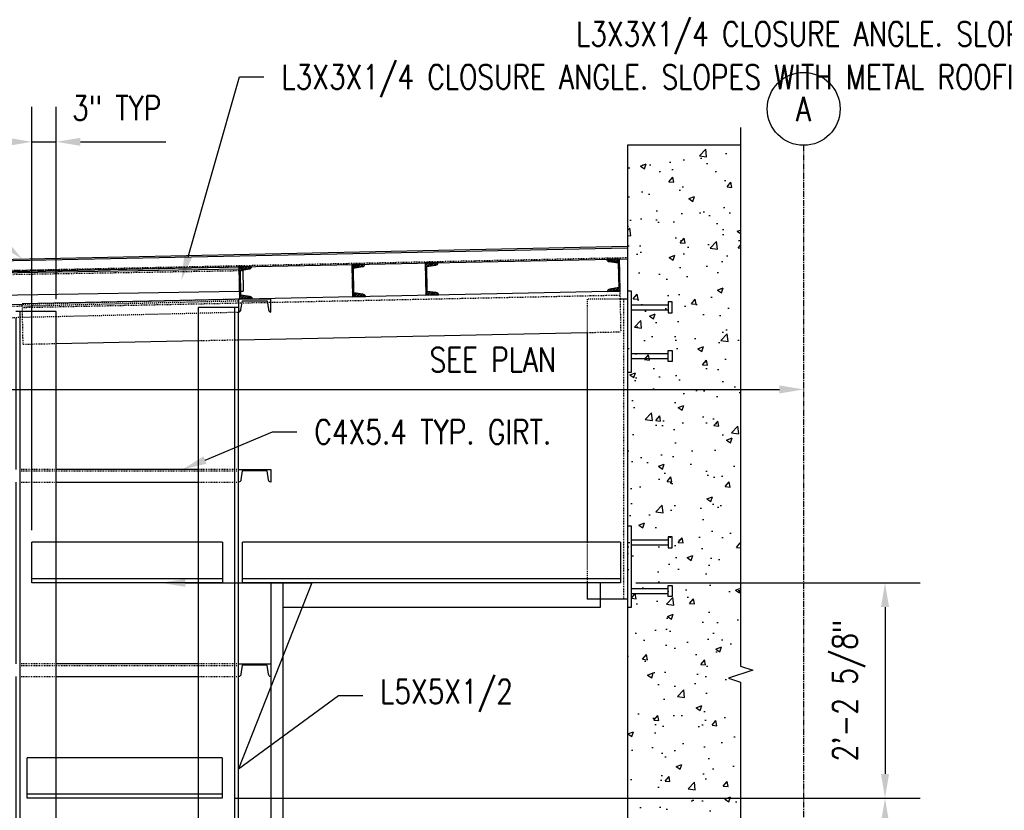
# Model space of a CAD drawing. Header units: inches. Extents: x 514 to 3028, y 69 to 495.
# Tile 22 of 25: x 2027 to 2148, y 160 to 258. Entities that reach past the tile are written whole.
import ezdxf
from ezdxf import colors
from ezdxf.entities.mleader import LeaderData, LeaderLine
from ezdxf.math import Vec2, Vec3

# ---------------------------------------------------------------- set-up
doc = ezdxf.new("R2010")
doc.units = ezdxf.units.IN
doc.header["$MEASUREMENT"] = 0
for name, pattern in [('014200-907 MS2 Medium Dash', [0.109898, 0.068898, -0.041]), ('CENTER2', [1.125, 0.75, -0.125, 0.125, -0.125]), ('Dash', [0.25, 0.125, -0.125]), ('Hidden 3_32_', [0.140625, 0.09375, -0.046875])]:
    doc.linetypes.add(name, pattern=pattern)
for name, color, linetype in [('A-FLOR', 192, 'Continuous'), ('A-WALL-PATT', 8, 'Continuous'), ('S-ANNO-DIMS', 1, 'Continuous'), ('S-ANNO-NOTE', 2, 'Continuous'), ('S-BEAM', 10, 'Continuous'), ('S-BEAM-HDLN', 1, 'Dash'), ('S-COLS', 2, 'Continuous'), ('S-COLS-HDLN', 2, 'Dash'), ('S-DETL', 90, 'Continuous'), ('S-DETL-MEDM', 3, 'Continuous'), ('S-DETL-PATT', 8, 'Continuous'), ('S-DETL-THIN', 1, 'Continuous'), ('S-GRID', 1, 'CENTER2'), ('S-GRID-IDEN', 1, 'Continuous')]:
    doc.layers.add(name, color=color, linetype=linetype)
doc.layers.add('A-FLOR-OVHD', color=9, linetype='014200-907 MS2 Medium Dash', true_color=0x808080)
doc.styles.add('Annotative', font='romans.shx', dxfattribs={"width": 0.8, "height": 0.125})
doc.dimstyles.new('Annotative', dxfattribs={"dimscale": 0, "dimtxt": 0.125, "dimasz": 0.125, "dimexe": 0.18, "dimexo": 0.0625, "dimgap": 0.09, "dimtad": 1, "dimdec": 3, "dimzin": 3, "dimdsep": 46, "dimlunit": 4, "dimtxsty": 'Annotative', "dimcen": 0.09, "dimclrt": 2, "dimazin": 2, "dimtfac": 1, "dimtdec": 3, "dimtmove": 0, "dimatfit": 0, "dimfxl": 1, "dimtfill": 1, "dimfrac": 2, "dimtolj": 1, "dimtzin": 0, "dimarcsym": 0})
pattern_1 = [(45, (0, 0), (-0.176776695, 0.176776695), []), (45, (0, 0.125), (-0.176776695, 0.176776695), [])]

# ---------------------------------------------------------------- blocks, each defined once
blk = doc.blocks.new('051200_StructuralFraming-L-Angle - L5X5X1_2-1784920-CANOPY WIDTH TRANSITION')
at = {"layer": 'S-BEAM'}
for p, q in [((832.31, 193), (785.71, 193)), ((785.71, 192.5), (785.71, 193)), ((785.71, 189), (785.71, 192.5)), ((832.31, 193), (832.31, 192.5)), ((832.31, 192.5), (832.31, 189)), ((785.71, 188.5), (785.71, 189)), ((832.31, 188.5), (785.71, 188.5)), ((785.71, 188), (785.71, 188.5)), ((832.31, 189), (832.31, 188.5)), ((832.31, 188.5), (832.31, 188)), ((832.31, 188), (785.71, 188))]:
    blk.add_line(p, q, dxfattribs=at)
blk = doc.blocks.new('051200_StructuralFraming-L-Angle - L5X5X1_2-1871565-CANOPY WIDTH TRANSITION')
at = {"layer": 'S-BEAM'}
for p, q in [((783.18, 166.42), (759.11, 166.42)), ((759.11, 165.92), (759.11, 166.42)), ((759.11, 162.42), (759.11, 165.92)), ((783.18, 166.42), (783.18, 165.92)), ((783.18, 165.92), (783.18, 162.42)), ((759.11, 161.92), (759.11, 162.42)), ((783.18, 161.92), (759.11, 161.92)), ((759.11, 161.42), (759.11, 161.92)), ((783.18, 162.42), (783.18, 161.92)), ((783.18, 161.92), (783.18, 161.42)), ((783.18, 161.42), (759.11, 161.42))]:
    blk.add_line(p, q, dxfattribs=at)
blk = doc.blocks.new('051200_StructuralFraming-L-Angle - L5X5X1_2-1711350-CANOPY WIDTH TRANSITION')
at = {"layer": 'S-BEAM'}
for p, q in [((783.21, 193), (759.71, 193)), ((759.71, 192.5), (759.71, 193)), ((759.71, 189), (759.71, 192.5)), ((783.21, 193), (783.21, 192.5)), ((783.21, 192.5), (783.21, 189)), ((759.71, 188.5), (759.71, 189)), ((783.21, 188.5), (759.71, 188.5)), ((759.71, 188), (759.71, 188.5)), ((783.21, 189), (783.21, 188.5)), ((783.21, 188.5), (783.21, 188)), ((783.21, 188), (759.71, 188))]:
    blk.add_line(p, q, dxfattribs=at)
blk = doc.blocks.new('051200_StructuralFraming-C-Channel - C4X5_4-1771584-CANOPY WIDTH TRANSITION')
at = {"lineweight": -3}
for p, q in [((832.22, 227.98), (830.64, 227.95)), ((830.93, 227.66), (830.94, 227.66)), ((830.94, 227.66), (832.04, 227.5)), ((832.04, 227.5), (832.11, 224.45)), ((832.3, 223.98), (832.22, 227.98)), ((832.22, 227.98), (832.22, 227.98)), ((830.72, 223.95), (832.3, 223.98)), ((832.11, 224.45), (831.01, 224.25)), ((832.3, 223.98), (832.3, 223.98))]:
    blk.add_line(p, q, dxfattribs=at)
for centre, start, end in [((830.93, 227.95), 181.19, 271.19), ((831.02, 223.95), 91.19, 181.19)]:
    blk.add_arc(centre, 0.296, start, end, dxfattribs=at)
blk = doc.blocks.new('051200_Column-L-Angle - L5X5X1_2-1699135-CANOPY WIDTH TRANSITION')
at = {"layer": 'S-COLS'}
for p, q in [((832.71, 223), (832.27, 223)), ((833.21, 223), (832.71, 223)), ((828.21, 218.89), (828.21, 193)), ((828.21, 188), (828.21, 186)), ((828.71, 186), (828.21, 186)), ((832.21, 186), (828.71, 186)), ((832.71, 186), (832.21, 186)), ((833.21, 186), (832.71, 186))]:
    blk.add_line(p, q, dxfattribs=at)
at = {"layer": 'S-COLS', "linetype": 'Hidden 3_32_'}
blk.add_line((832.71, 223), (832.71, 186), dxfattribs=at)
at = {"layer": 'S-COLS-HDLN'}
for p, q in [((828.21, 223), (828.21, 218.9)), ((828.71, 223), (828.21, 223)), ((832.21, 223), (828.71, 223)), ((832.27, 223), (832.21, 223)), ((828.21, 193), (828.21, 188.5)), ((828.21, 188.5), (828.21, 188))]:
    blk.add_line(p, q, dxfattribs=at)
blk = doc.blocks.new('051200_Column-L-Angle - L5X5X1_2-1695943-CANOPY WIDTH TRANSITION')
for p, q in [((758.21, 221.5), (757.71, 221.5)), ((758.21, 221.5), (758.21, 132)), ((758.54, 221.5), (758.21, 221.5)), ((758.71, 221.5), (758.55, 221.5)), ((762.21, 221.5), (758.71, 221.5)), ((762.71, 221.5), (762.21, 221.5)), ((762.71, 217.54), (762.71, 221.5)), ((757.71, 220.67), (757.71, 202)), ((762.71, 193), (762.71, 217.53)), ((757.71, 200.42), (757.71, 178)), ((762.71, 188.5), (762.71, 193)), ((762.71, 188), (762.71, 188.5)), ((762.71, 166.42), (762.71, 188)), ((757.71, 176.42), (757.71, 154)), ((762.71, 161.92), (762.71, 166.42)), ((762.71, 161.42), (762.71, 161.92)), ((762.71, 139.42), (762.71, 161.42)), ((757.71, 152.42), (757.71, 133.58)), ((762.71, 134.92), (762.71, 139.42)), ((762.71, 134.42), (762.71, 134.92)), ((762.71, 132), (762.71, 134.42)), ((758.21, 132), (757.71, 132)), ((758.71, 132), (758.21, 132)), ((762.21, 132), (758.71, 132)), ((762.71, 132), (762.21, 132))]:
    blk.add_line(p, q)
blk = doc.blocks.new('051200_Column-L-Angle - L5X5X1_2-1711325-CANOPY WIDTH TRANSITION')
for p, q in [((780.21, 222), (780.21, 217.9)), ((780.71, 222), (780.21, 222)), ((784.21, 222), (780.71, 222)), ((784.71, 222), (784.21, 222)), ((784.71, 222), (784.71, 132)), ((785.21, 222), (784.71, 222)), ((785.21, 202), (785.21, 221.42)), ((780.21, 217.9), (780.21, 193)), ((785.21, 178), (785.21, 200.42)), ((780.21, 193), (780.21, 188.5)), ((780.21, 188.5), (780.21, 188)), ((780.21, 188), (780.21, 166.42)), ((785.21, 154), (785.21, 176.42)), ((780.21, 166.42), (780.21, 161.92)), ((780.21, 161.92), (780.21, 161.42)), ((780.21, 161.42), (780.21, 139.42)), ((785.21, 133.58), (785.21, 152.42)), ((780.21, 139.42), (780.21, 134.92)), ((780.21, 134.92), (780.21, 134.42)), ((780.21, 134.42), (780.21, 132)), ((780.71, 132), (780.21, 132)), ((784.21, 132), (780.71, 132)), ((784.71, 132), (784.21, 132)), ((785.21, 132), (784.71, 132))]:
    blk.add_line(p, q)
blk = doc.blocks.new('051200_StructuralFraming-C-Channel - C4X5_4-1770767-CANOPY WIDTH TRANSITION')
at = {"layer": 'S-BEAM'}
for p, q in [((758.53, 222.36), (753.78, 222.25)), ((753.7, 221.88), (753.7, 222.25)), ((753.7, 222.25), (753.7, 222.25)), ((753.73, 220.67), (757.49, 220.76))]:
    blk.add_line(p, q, dxfattribs=at)
at = {"layer": 'S-BEAM', "linetype": 'Hidden 3_32_'}
blk.add_line((757.71, 222.16), (758.53, 222.18), dxfattribs=at)
at = {"layer": 'S-BEAM-HDLN'}
for p, q in [((785.2, 223), (758.53, 222.36)), ((758.53, 222.18), (785.2, 222.82)), ((785.2, 223), (785.2, 222.63)), ((785.21, 222.46), (785.23, 221.43)), ((753.7, 222.07), (753.7, 222.07)), ((753.71, 222.07), (757.7, 222.16)), ((753.73, 220.68), (753.71, 221.71)), ((762.71, 220.88), (780.2, 221.3)), ((780.21, 221.3), (784.7, 221.41)), ((784.71, 221.41), (785.2, 221.42)), ((785.21, 221.42), (785.23, 221.42)), ((785.23, 221.42), (785.23, 221.51)), ((785.23, 221.43), (785.23, 221.42)), ((785.23, 221.42), (785.23, 221.42)), ((753.73, 220.76), (753.73, 220.67)), ((753.73, 220.67), (753.73, 220.68)), ((753.73, 220.67), (753.73, 220.67)), ((757.5, 220.76), (757.7, 220.76)), ((757.71, 220.76), (758.2, 220.78)), ((758.21, 220.78), (758.56, 220.79)), ((758.56, 220.79), (762.7, 220.88))]:
    blk.add_line(p, q, dxfattribs=at)
blk = doc.blocks.new('051200_StructuralFraming-C-Channel - C4X5_4-1771553-CANOPY WIDTH TRANSITION')
for p, q in [((786.82, 227.04), (785.24, 227.01)), ((785.24, 227.01), (785.24, 227.01)), ((785.24, 227), (785.32, 223.01)), ((785.44, 226.55), (786.53, 226.74)), ((785.5, 223.49), (785.44, 226.55)), ((785.32, 223.01), (786.9, 223.05)), ((786.6, 223.34), (785.5, 223.49))]:
    blk.add_line(p, q)
for centre, start, end in [((786.53, 227.04), 271.19, 358.9623), ((786.53, 227.04), 359.7702, 1.19), ((786.61, 223.04), 1.19, 91.19)]:
    blk.add_arc(centre, 0.296, start, end)
blk = doc.blocks.new('051200_StructuralFraming-L-Angle - L3X3X1_4-1772812-CANOPY WIDTH TRANSITION')
at = {"layer": 'S-BEAM', "linetype": 'Hidden 3_32_'}
for p, q in [((785.25, 226.5), (754.8, 225.99)), ((785.73, 226.51), (785.44, 226.5))]:
    blk.add_line(p, q, dxfattribs=at)
at = {"layer": 'S-BEAM'}
for p, q in [((754.8, 225.99), (754.8, 226.04)), ((754.84, 223.74), (754.8, 225.99)), ((755.26, 226.25), (785.25, 226.75)), ((784.96, 227), (785.24, 227)), ((785.73, 226.6), (785.73, 226.51)), ((785.73, 226.51), (785.77, 224.26)), ((754.85, 223.49), (754.84, 223.74)), ((754.85, 223.49), (785.3, 224)), ((785.49, 224), (785.78, 224.01)), ((785.77, 224.26), (785.78, 224.01))]:
    blk.add_line(p, q, dxfattribs=at)
at = {"layer": 'S-BEAM-HDLN'}
for p, q in [((754.8, 226.49), (784, 226.98)), ((754.8, 226.37), (754.8, 226.49)), ((754.8, 226.24), (754.8, 226.36)), ((754.8, 226.24), (755.25, 226.25)), ((754.8, 226.05), (754.8, 226.24)), ((785.24, 227), (785.73, 227.01)), ((785.25, 226.75), (785.73, 226.76)), ((785.43, 226.5), (785.25, 226.5)), ((785.73, 227.01), (785.73, 226.76)), ((785.73, 226.76), (785.73, 226.61)), ((785.31, 224), (785.49, 224))]:
    blk.add_line(p, q, dxfattribs=at)
blk = doc.blocks.new('*D114')
at = {"layer": 'Defpoints', "color": 0, "transparency": 16777216}
for p in [(2031.25, 242.43), (2031.25, 221.5), (2028.25, 193)]:
    blk.add_point(p, dxfattribs=at)
at = {"layer": 'S-ANNO-DIMS', "color": 0, "lineweight": -2, "transparency": 16777216}
for p, q in [((2028.25, 194.5), (2028.25, 246.75)), ((2031.25, 223), (2031.25, 246.75)), ((2025.25, 242.43), (2022.25, 242.43)), ((2028.25, 242.43), (2031.25, 242.43)), ((2034.25, 242.43), (2037.25, 242.43))]:
    blk.add_line(p, q, dxfattribs=at)
at = {"layer": 'S-ANNO-DIMS', "color": 0, "transparency": 16777216}
for points in [[(2025.25, 242.93), (2025.25, 241.93), (2028.25, 242.43)], [(2034.25, 242.93), (2034.25, 241.93), (2031.25, 242.43)]]:
    blk.add_solid(points, dxfattribs=at)
at = {"layer": 'S-ANNO-DIMS', "color": 2, "lineweight": -3, "transparency": 16777216, "insert": (2038.71, 246.59), "char_height": 3, "width": 17.4694, "attachment_point": 5, "line_spacing_factor": 0.983083, "style": 'Annotative'}
blk.add_mtext('\\A1;3" TYP', dxfattribs=at)
blk = doc.blocks.new('*D109')
at = {"layer": 'Defpoints', "color": 0, "transparency": 16777216}
for p in [(2123.47, 211.87), (2123.47, 188), (2020.75, 178)]:
    blk.add_point(p, dxfattribs=at)
at = {"layer": 'S-ANNO-DIMS', "color": 0, "lineweight": -2, "transparency": 16777216}
blk.add_line((2023.75, 211.87), (2120.47, 211.87), dxfattribs=at)
at = {"layer": 'S-ANNO-DIMS', "color": 0, "transparency": 16777216}
for points in [[(2023.75, 212.37), (2023.75, 211.37), (2020.75, 211.87)], [(2120.47, 212.37), (2120.47, 211.37), (2123.47, 211.87)]]:
    blk.add_solid(points, dxfattribs=at)
at = {"layer": 'S-ANNO-DIMS', "color": 2, "lineweight": -3, "transparency": 16777216, "insert": (2085.13, 215.53), "char_height": 3, "width": 21.2346, "attachment_point": 5, "style": 'Annotative'}
blk.add_mtext('\\A1;SEE PLAN', dxfattribs=at)
blk = doc.blocks.new('*D108')
at = {"layer": 'Defpoints', "color": 0, "transparency": 16777216}
for p in [(2101.25, 188), (2051.75, 161.42), (2133.51, 161.42)]:
    blk.add_point(p, dxfattribs=at)
at = {"layer": 'S-ANNO-DIMS', "color": 0, "lineweight": -2, "transparency": 16777216}
for p, q in [((2102.75, 188), (2137.83, 188)), ((2133.51, 185), (2133.51, 164.42)), ((2053.25, 161.42), (2137.83, 161.42))]:
    blk.add_line(p, q, dxfattribs=at)
at = {"layer": 'S-ANNO-DIMS', "color": 0, "transparency": 16777216}
for points in [[(2133.01, 185), (2134.01, 185), (2133.51, 188)], [(2133.01, 164.42), (2134.01, 164.42), (2133.51, 161.42)]]:
    blk.add_solid(points, dxfattribs=at)
at = {"layer": 'S-ANNO-DIMS', "color": 2, "lineweight": -3, "transparency": 16777216, "insert": (2129.06, 174.71), "char_height": 3, "width": 29.0206, "attachment_point": 5, "rotation": 90, "style": 'Annotative'}
blk.add_mtext('\\A1;2\'-2 5/8"', dxfattribs=at)
blk = doc.blocks.new('*D107')
at = {"layer": 'Defpoints', "color": 0, "transparency": 16777216}
for p in [(2051.75, 161.42), (2052.25, 134.42), (2133.51, 134.42)]:
    blk.add_point(p, dxfattribs=at)
at = {"layer": 'S-ANNO-DIMS', "color": 0, "lineweight": -2, "transparency": 16777216}
for p, q in [((2053.25, 161.42), (2137.83, 161.42)), ((2133.51, 158.42), (2133.51, 137.42)), ((2053.75, 134.42), (2137.83, 134.42))]:
    blk.add_line(p, q, dxfattribs=at)
at = {"layer": 'S-ANNO-DIMS', "color": 0, "transparency": 16777216}
for points in [[(2133.01, 158.42), (2134.01, 158.42), (2133.51, 161.42)], [(2133.01, 137.42), (2134.01, 137.42), (2133.51, 134.42)]]:
    blk.add_solid(points, dxfattribs=at)
at = {"layer": 'S-ANNO-DIMS', "color": 2, "lineweight": -3, "transparency": 16777216, "insert": (2129.56, 147.92), "char_height": 3, "width": 12.3279, "attachment_point": 5, "rotation": 90, "style": 'Annotative'}
blk.add_mtext('\\A1;2\'-3"', dxfattribs=at)
blk = doc.blocks.new('_Dot')
at = {"color": 0, "linetype": 'ByBlock', "lineweight": -2}
blk.add_line((-0.5, 0), (-1, 0), dxfattribs=at)
at = {"color": 0, "linetype": 'ByBlock', "const_width": 0.5}
blk.add_lwpolyline([(-0.25, 0, 1), (0.25, 0, 1)], format="xyb", close=True, dxfattribs=at)
blk = doc.blocks.new('051200_StructuralFraming-C-Channel - C4X5_4-V15-DOOR RAIL SUPPORT 2')
at = {"lineweight": -3}
for p, q in [((753.71, 202), (753.71, 200.42)), ((757.71, 202), (753.71, 202)), ((754, 200.72), (754.18, 201.82)), ((754.18, 201.82), (757.24, 201.82)), ((757.24, 201.82), (757.41, 200.72)), ((757.71, 200.42), (757.71, 202))]:
    blk.add_line(p, q, dxfattribs=at)
for centre, start, end in [((753.71, 200.72), 270, 0), ((757.71, 200.72), 180, 270)]:
    blk.add_arc(centre, 0.296, start, end, dxfattribs=at)
blk = doc.blocks.new('051200_StructuralFraming-C-Channel - C4X5_4-V33-CANOPY WIDTH TRANSITION')
at = {"lineweight": -3}
for p, q in [((753.71, 222.25), (753.71, 220.67)), ((757.71, 222.25), (753.71, 222.25)), ((754, 220.97), (754.18, 222.07)), ((754.18, 222.07), (757.24, 222.07)), ((757.24, 222.07), (757.41, 220.97)), ((757.71, 220.67), (757.71, 222.25))]:
    blk.add_line(p, q, dxfattribs=at)
for centre, start, end in [((753.71, 220.97), 270, 0), ((757.71, 220.97), 180, 270)]:
    blk.add_arc(centre, 0.296, start, end, dxfattribs=at)

msp = doc.modelspace()

# ---------------------------------------------------------------- hatches: boundary and pattern name
at = {"layer": 'A-WALL-PATT', "lineweight": -3}
h = msp.add_hatch(dxfattribs=at)
h.set_pattern_fill('AR-CONC', color=8, style=0)
h.set_pattern_definition([(50, (1268.5434, 0), (7.1726, -0.62752), [0.75, -8.25]), (355, (1268.543, 0), (-1.387513, 7.52192), [0.6, -6.6]), (100.4514, (1269.141, -0.052), (5.78509, 6.8944), [0.6374, -7.01142]), (46.1842, (1268.543, 2), (10.67241, -1.65519), [1.125, -12.375]), (96.6356, (1269.433, 1.862), (9.34662, 9.74119), [0.9561, -10.51714]), (351.1842, (1268.543, 2), (9.34662, 9.74119), [0.9, -9.9]), (21, (1269.5434, 1.5), (5.96907, -4.02619), [0.75, -8.25]), (326, (1269.543, 1.5), (2.433153, 7.2515), [0.6, -6.6]), (71.4514, (1270.041, 1.1645), (8.402224, 3.22531), [0.6374, -7.01142]), (37.5, (1268.5434, 0), (0.1215986, 3.3289385), [0, -6.52, 0, -6.7, 0, -6.625]), (7.5, (1268.5434, 0), (2.630695, 3.944117), [0, -3.82, 0, -6.37, 0, -2.525]), (327.5, (1266.3134, 0), (5.338224, -0.225549), [0, -2.5, 0, -7.8, 0, -10.35]), (317.5, (1265.3134, 0), (5.831862, 1.00105), [0, -3.25, 0, -5.18, 0, -7.35])])
h.paths.add_polyline_path([(2101.7493, 111.4556), (2115.686, 111.4556), (2115.686, 242), (2101.7493, 242), (2101.7493, 181.9986)])
at = {"layer": 'S-DETL-PATT'}
h = msp.add_hatch(dxfattribs=at)
h.set_pattern_fill('STEEL', color=256, scale=2)
h.set_pattern_definition([(45, (13.94955, 0.28994), (-0.176776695, 0.176776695), []), (45, (13.94955, 0.41494), (-0.176776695, 0.176776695), [])])
h.paths.add_polyline_path([(2069.3143, 227.323, 0.00972036), (2069.3143, 227.3345), (2067.7346, 227.3017), (2067.8177, 223.3026), (2069.3973, 223.3354, 0.41421356), (2069.0953, 223.6252), (2067.9919, 223.7765), (2067.9283, 226.8354), (2069.0245, 227.0324, 0.40287112)])
h = msp.add_hatch(dxfattribs=at)
h.set_pattern_fill('STEEL', color=256, scale=2)
h.set_pattern_definition([(45, (22.99504, 0.47766), (-0.176776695, 0.176776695), []), (45, (22.99504, 0.60266), (-0.176776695, 0.176776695), [])])
h.paths.add_polyline_path([(2078.3598, 227.5107, 0.00972036), (2078.3598, 227.5222), (2076.7801, 227.4894), (2076.8632, 223.4903), (2078.4428, 223.5231, 0.41421356), (2078.1407, 223.8129), (2077.0374, 223.9642), (2076.9738, 227.0231), (2078.07, 227.2201, 0.40287112)])
h = msp.add_hatch(dxfattribs=at)
h.set_pattern_fill('STEEL', color=256, scale=2)
h.set_pattern_definition(pattern_1)
h.paths.add_polyline_path([(2100.7604, 227.9789), (2099.1807, 227.946, 0.41421356), (2099.4828, 227.6563), (2100.5862, 227.5049), (2100.6497, 224.446), (2099.5536, 224.249, 0.41165987), (2099.2638, 223.9495), (2100.7955, 223.9813), (2100.8435, 223.9797)])
h = msp.add_hatch(dxfattribs=at)
h.set_pattern_fill('STEEL', color=256, scale=2)
h.set_pattern_definition(pattern_1)
h.paths.add_polyline_path([(2055.3647, 227.0331, 0.00972036), (2055.3647, 227.0446), (2053.7851, 227.0118), (2053.8681, 223.0126), (2055.4478, 223.0454, 0.41421356), (2055.1457, 223.3352), (2054.0423, 223.4866), (2053.9788, 226.5455), (2055.0749, 226.7425, 0.40287112)])

# ---------------------------------------------------------------- linework, layer by layer
at = {"layer": 'A-FLOR', "lineweight": -3}
for p, q in [((2101.7493, 229.5), (2016.2493, 227.724)), ((2016.2493, 226.2236), (2101.7493, 227.9997))]:
    msp.add_line(p, q, dxfattribs=at)
at = {"layer": 'A-FLOR-OVHD', "lineweight": -3}
msp.add_line((2016.2493, 226.3737), (2101.7493, 228.1497), dxfattribs=at)
at = {"layer": 'S-ANNO-DIMS'}
msp.add_line((2037.2493, 242.4296), (2044.7728, 242.4296), dxfattribs=at)
at = {"layer": 'S-BEAM', "lineweight": -3}
for p, q in [((2115.686, 242), (2101.7493, 242)), ((2101.7493, 242), (2101.7493, 111.4556))]:
    msp.add_line(p, q, dxfattribs=at)
at = {"layer": 'S-BEAM'}
for p, q in [((2099.2627, 223.9495), (2027.068, 222.4498)), ((2053.7493, 218.003), (2096.7501, 218.8962)), ((2031.2494, 217.5356), (2048.7496, 217.8991)), ((2048.7493, 202), (2031.2493, 202)), ((2031.2493, 200.42), (2048.7493, 200.42)), ((2048.7493, 178), (2031.2493, 178)), ((2031.2493, 176.42), (2048.7493, 176.42))]:
    msp.add_line(p, q, dxfattribs=at)
at = {"layer": 'S-BEAM', "linetype": 'Hidden 3_32_'}
for p, q in [((2100.7955, 223.9813), (2099.2683, 223.9496)), ((2100.7955, 223.9813), (2100.8993, 218.9824)), ((2027.1718, 217.4509), (2027.068, 222.4498)), ((2100.8059, 223.4814), (2027.0783, 221.9499)), ((2096.7501, 218.8962), (2100.8993, 218.9824)), ((2027.1718, 217.4509), (2031.2494, 217.5356)), ((2048.7496, 217.8991), (2053.7493, 218.003)), ((2031.2473, 202), (2026.7512, 202)), ((2026.7512, 201.816), (2031.2473, 201.816)), ((2031.2493, 201.816), (2048.7493, 201.816)), ((2053.2473, 202), (2048.7512, 202)), ((2048.7512, 201.816), (2053.2473, 201.816)), ((2053.7493, 202), (2053.2512, 202)), ((2053.2512, 201.816), (2053.7493, 201.816)), ((2026.7512, 200.42), (2031.2473, 200.42)), ((2048.7512, 200.42), (2053.2473, 200.42)), ((2053.2512, 200.42), (2053.7493, 200.42)), ((2031.2473, 178), (2026.7512, 178)), ((2026.7512, 177.816), (2031.2473, 177.816)), ((2031.2493, 177.816), (2048.7493, 177.816)), ((2053.2473, 178), (2048.7512, 178)), ((2048.7512, 177.816), (2053.2473, 177.816)), ((2053.7493, 178), (2053.2512, 178)), ((2053.2512, 177.816), (2053.7493, 177.816)), ((2026.7512, 176.42), (2031.2473, 176.42)), ((2048.7512, 176.42), (2053.2473, 176.42)), ((2053.2512, 176.42), (2053.7493, 176.42))]:
    msp.add_line(p, q, dxfattribs=at)
at = {"layer": 'S-DETL', "lineweight": -3}
for points in [[(2098.4118, 188), (2057.7493, 188), (2057.7493, 131.25), (2059.2493, 131.25), (2059.2493, 188)], [(2059.2493, 185), (2098.4118, 185), (2098.4118, 188)]]:
    msp.add_lwpolyline(points, dxfattribs=at)
at = {"layer": 'S-DETL-MEDM', "lineweight": -3}
for p, q in [((2102.2493, 224.0011), (2101.7493, 224.0011)), ((2102.2493, 214.0011), (2102.2493, 224.0011)), ((2102.2493, 222.3161), (2106.7611, 222.3161)), ((2107.2335, 222.6704), (2106.7611, 222.6704)), ((2106.7611, 222.6704), (2106.7611, 221.3318)), ((2107.2335, 221.3318), (2107.2335, 222.6704)), ((2102.2493, 221.6862), (2106.7611, 221.6862)), ((2106.7611, 221.3318), (2107.2335, 221.3318)), ((2102.2493, 216.3161), (2106.7611, 216.3161)), ((2106.7611, 215.3318), (2106.7611, 216.6704)), ((2106.7611, 216.6704), (2107.2335, 216.6704)), ((2107.2335, 216.6704), (2107.2335, 215.3318)), ((2102.2493, 215.6862), (2106.7611, 215.6862)), ((2107.2335, 215.3318), (2106.7611, 215.3318)), ((2101.7493, 214.0011), (2102.2493, 214.0011)), ((2102.2493, 195), (2101.7493, 195)), ((2102.2493, 185), (2102.2493, 195)), ((2102.2493, 193.315), (2106.7611, 193.315)), ((2107.2335, 193.6693), (2106.7611, 193.6693)), ((2106.7611, 193.6693), (2106.7611, 192.3307)), ((2107.2335, 192.3307), (2107.2335, 193.6693)), ((2102.2493, 192.685), (2106.7611, 192.685)), ((2106.7611, 192.3307), (2107.2335, 192.3307)), ((2102.2493, 187.315), (2106.7611, 187.315)), ((2106.7611, 186.3307), (2106.7611, 187.6693)), ((2106.7611, 187.6693), (2107.2335, 187.6693)), ((2107.2335, 187.6693), (2107.2335, 186.3307)), ((2102.2493, 186.685), (2106.7611, 186.685)), ((2107.2335, 186.3307), (2106.7611, 186.3307)), ((2101.7493, 185), (2102.2493, 185))]:
    msp.add_line(p, q, dxfattribs=at)
at = {"layer": 'S-DETL-MEDM'}
msp.add_lwpolyline([(2115.686, 244.2021), (2115.686, 177.7278), (2117.186, 177.2278), (2114.186, 176.2278), (2115.686, 175.7278), (2115.686, 109.2534)], dxfattribs=at)
at = {"layer": 'S-DETL-THIN', "lineweight": -3}
msp.add_line((2016.2493, 227.5739), (2101.7493, 229.35), dxfattribs=at)
at = {"layer": 'S-GRID'}
msp.add_line((2123.4681, 242), (2123.4681, 99.5898), dxfattribs=at)
at = {"layer": 'S-GRID-IDEN'}
msp.add_circle((2123.4681, 246.5), 4.5, dxfattribs=at)

# ---------------------------------------------------------------- block references
at = {"layer": 'S-BEAM', "lineweight": -3}
for name in ['051200_StructuralFraming-L-Angle - L5X5X1_2-1711350-CANOPY WIDTH TRANSITION', '051200_StructuralFraming-L-Angle - L5X5X1_2-1784920-CANOPY WIDTH TRANSITION', '051200_StructuralFraming-L-Angle - L5X5X1_2-1871565-CANOPY WIDTH TRANSITION']:
    msp.add_blockref(name, (1268.5434, 0), dxfattribs=at)
at = {"layer": 'S-BEAM-HDLN', "lineweight": -3}
for name in ['051200_StructuralFraming-L-Angle - L3X3X1_4-1772812-CANOPY WIDTH TRANSITION', '051200_StructuralFraming-C-Channel - C4X5_4-1770767-CANOPY WIDTH TRANSITION']:
    msp.add_blockref(name, (1268.5434, 0), dxfattribs=at)
at = {"layer": 'S-COLS', "lineweight": -3}
for name in ['051200_Column-L-Angle - L5X5X1_2-1695943-CANOPY WIDTH TRANSITION', '051200_Column-L-Angle - L5X5X1_2-1711325-CANOPY WIDTH TRANSITION']:
    msp.add_blockref(name, (1268.5434, 0), dxfattribs=at)
at = {"layer": 'S-COLS-HDLN', "lineweight": -3}
msp.add_blockref('051200_Column-L-Angle - L5X5X1_2-1699135-CANOPY WIDTH TRANSITION', (1268.5434, 0), dxfattribs=at)
at = {"layer": 'S-DETL-THIN', "lineweight": -3}
for name, p in [('051200_StructuralFraming-C-Channel - C4X5_4-1771553-CANOPY WIDTH TRANSITION', (1282.4929, 0.2899)), ('051200_StructuralFraming-C-Channel - C4X5_4-1771553-CANOPY WIDTH TRANSITION', (1291.5384, 0.4777)), ('051200_StructuralFraming-C-Channel - C4X5_4-1771584-CANOPY WIDTH TRANSITION', (1268.5434, 0)), ('051200_StructuralFraming-C-Channel - C4X5_4-1771553-CANOPY WIDTH TRANSITION', (1268.5434, 0)), ('051200_StructuralFraming-C-Channel - C4X5_4-V33-CANOPY WIDTH TRANSITION', (1300.0434, 0.75))]:
    msp.add_blockref(name, p, dxfattribs=at)
at = {"layer": 'S-DETL-THIN', "lineweight": -3, "xscale": -1}
for p in [(2811.4552, 0), (2811.4552, -24)]:
    msp.add_blockref('051200_StructuralFraming-C-Channel - C4X5_4-V15-DOOR RAIL SUPPORT 2', p, dxfattribs=at)

# ---------------------------------------------------------------- texts
at = {"layer": 'S-GRID-IDEN', "insert": (2123.4681, 246.5), "char_height": 3, "width": 3.07136, "attachment_point": 5, "style": 'Annotative'}
msp.add_mtext('A', dxfattribs=at)

# ---------------------------------------------------------------- dimensions: what is measured, and where the dimension line sits
at = {"layer": 'S-ANNO-DIMS', "lineweight": -3}
for base, p1, p2, text, override, picture, middle in [((2031.2493, 242.4296), (2028.2493, 193), (2031.2493, 221.5), '3" TYP', {"dimpost": '\\X', "dimtfill": 0}, '*D114', (2038.7104, 242.4296)), ((2123.4681, 211.8685), (2020.7493, 178), (2123.4681, 188), 'SEE PLAN', {"dimpost": '\\X', "dimse1": 1, "dimse2": 1, "dimtfill": 0}, '*D109', (2085.13, 211.8685))]:
    dim = msp.add_linear_dim(base=base, p1=p1, p2=p2, text=text, dimstyle='Annotative', override=override, dxfattribs=at)
    dim.commit()
    dim.dimension.update_dxf_attribs({"geometry": picture, "text_midpoint": middle, "dimtype": 160})
for base, p1, p2, picture, middle in [((2133.5071, 161.4219), (2101.2493, 188), (2051.7493, 161.4219), '*D108', (2129.0614, 174.7109)), ((2133.5071, 134.4219), (2051.7493, 161.4219), (2052.2524, 134.4219), '*D107', (2129.5614, 147.9219))]:
    dim = msp.add_linear_dim(base=base, p1=p1, p2=p2, angle=90, dimstyle='Annotative', override={"dimpost": '\\X', "dimtfill": 0}, dxfattribs=at)
    dim.commit()
    dim.dimension.update_dxf_attribs({"geometry": picture, "text_midpoint": middle})

# ---------------------------------------------------------------- leaders
at = {"layer": 'S-ANNO-NOTE', "lineweight": -3}
ml = msp.add_multileader_mtext('Standard', dxfattribs=at)
ml.set_content('\\A1;L3X3X1/4 CLOSURE ANGLE. SLOPES WITH METAL ROOFING.', color=256, style='Annotative')
ml.set_leader_properties(color=1, linetype='ByLayer', lineweight=-1)
ml.build(insert=Vec2(0, 0))
ml.multileader.update_dxf_attribs({"text_right_attachment_type": 3, "dogleg_length": 0.125, "arrow_head_size": 3, "scale": 24})
ctx = ml.context
ctx.base_point, ctx.scale, ctx.char_height, ctx.arrow_head_size, ctx.landing_gap_size, ctx.plane_origin = Vec3(2158.9406, 255.7569), 24, 3, 3, 2.16, Vec3(2298.1512, 228.5527)
ctx.right_attachment, ctx.text_align_type = 3, 2
notes = []
notes.append((ctx, [(0, (1, 1, 0), (2196.3177, 240.1855), (-1, 0), 3, [(0, [(2218.5816, 225.081)], 0, [])])]))
ctx.mtext.insert, ctx.mtext.width, ctx.mtext.alignment, ctx.mtext.flow_direction = Vec3(2191.1577, 257.2569), 32.92579, 3, 5
ml = msp.add_multileader_mtext('Standard', dxfattribs=at)
ml.set_content('METAL ROOFING', color=256, style='Annotative')
ml.set_leader_properties(color=1, linetype='ByLayer', lineweight=-1)
ml.build(insert=Vec2(0, 0))
ml.multileader.update_dxf_attribs({"text_right_attachment_type": 3, "dogleg_length": 0.125, "arrow_head_size": 3, "scale": 24})
ctx = ml.context
ctx.base_point, ctx.scale, ctx.char_height, ctx.arrow_head_size, ctx.landing_gap_size, ctx.plane_origin = Vec3(1665.0807, 252.6338), 24, 3, 3, 2.16, Vec3(1695.0835, 227.2566)
ctx.right_attachment = 3
notes.append((ctx, [(0, (1, 1, 0), (1686.915, 247.6338), (-1, 0), 3, [(0, [(1695.0835, 227.2566)], 0, [])])]))
ctx.mtext.insert, ctx.mtext.width, ctx.mtext.flow_direction = Vec3(1667.2407, 254.1338), 18.609717, 5
ml = msp.add_multileader_mtext('Standard', dxfattribs=at)
ml.set_content('\\A1;L3X3X1/4 CLOSURE ANGLE. SLOPES WITH METAL ROOFING.', color=256, style='Annotative')
ml.set_leader_properties(color=1, linetype='ByLayer', lineweight=-1)
ml.build(insert=Vec2(0, 0))
ml.multileader.update_dxf_attribs({"text_right_attachment_type": 3, "dogleg_length": 0.125, "arrow_head_size": 3, "scale": 24})
ctx = ml.context
ctx.base_point, ctx.scale, ctx.char_height, ctx.arrow_head_size, ctx.landing_gap_size, ctx.plane_origin = Vec3(2056.8872, 250.4416), 24, 3, 3, 2.16, Vec3(2118.4382, 237.9494)
ctx.right_attachment = 3
notes.append((ctx, [(1, (1, 1, 0), (2053.8872, 250.4416), (1, 0), 3, [(0, [(2046.7007, 225.3603)], 0, [])])]))
ctx.mtext.insert, ctx.mtext.width, ctx.mtext.flow_direction = Vec3(2059.0472, 251.9416), 40.357444, 5
ml = msp.add_multileader_mtext('Standard', dxfattribs=at)
ml.set_content('METAL ROOFING', color=256, style='Annotative')
ml.set_leader_properties(color=1, linetype='ByLayer', lineweight=-1)
ml.build(insert=Vec2(0, 0))
ml.multileader.update_dxf_attribs({"text_right_attachment_type": 3, "dogleg_length": 0.125, "arrow_head_size": 3, "scale": 24})
ctx = ml.context
ctx.base_point, ctx.scale, ctx.char_height, ctx.arrow_head_size, ctx.landing_gap_size, ctx.plane_origin = Vec3(1455.4588, 247.8176), 24, 3, 3, 2.16, Vec3(1492.6445, 222.4404)
ctx.right_attachment = 3
notes.append((ctx, [(0, (1, 1, 0), (1477.2931, 242.8176), (-1, 0), 3, [(0, [(1492.6445, 222.4404)], 0, [])])]))
ctx.mtext.insert, ctx.mtext.width, ctx.mtext.flow_direction = Vec3(1457.6188, 249.3176), 26.021684, 5
ml = msp.add_multileader_mtext('Standard', dxfattribs=at)
ml.set_content('METAL ROOFING', color=256, style='Annotative')
ml.set_leader_properties(color=1, linetype='ByLayer', lineweight=-1)
ml.build(insert=Vec2(0, 0))
ml.multileader.update_dxf_attribs({"text_right_attachment_type": 3, "dogleg_length": 0.125, "arrow_head_size": 3, "scale": 24})
ctx = ml.context
ctx.base_point, ctx.scale, ctx.char_height, ctx.arrow_head_size, ctx.landing_gap_size, ctx.plane_origin = Vec3(1847.7704, 243.504), 24, 3, 3, 2.16, Vec3(1899.1038, 218.1267)
ctx.right_attachment = 3
notes.append((ctx, [(0, (1, 1, 0), (1869.6047, 238.504), (-1, 0), 3, [(0, [(1884.9594, 228.603)], 0, [])])]))
ctx.mtext.insert, ctx.mtext.width, ctx.mtext.flow_direction = Vec3(1849.9304, 245.004), 18.609717, 5
ml = msp.add_multileader_mtext('Standard', dxfattribs=at)
ml.set_content('METAL ROOFING', color=256, style='Annotative')
ml.set_leader_properties(color=1, linetype='ByLayer', lineweight=-1)
ml.build(insert=Vec2(0, 0))
ml.multileader.update_dxf_attribs({"text_right_attachment_type": 3, "dogleg_length": 0.125, "arrow_head_size": 3, "scale": 24})
ctx = ml.context
ctx.base_point, ctx.scale, ctx.char_height, ctx.arrow_head_size, ctx.landing_gap_size, ctx.plane_origin = Vec3(1974.0499, 243.8241), 24, 3, 3, 2.16, Vec3(2041.2104, 217.4724)
ctx.right_attachment = 3
notes.append((ctx, [(0, (1, 1, 0), (2009.0271, 243.8241), (-1, 0), 3, [(0, [(2027.066, 227.9486)], 0, [])])]))
ctx.mtext.insert, ctx.mtext.width, ctx.mtext.flow_direction = Vec3(1976.2099, 245.3241), 30.517851, 5
ml = msp.add_multileader_mtext('Standard', dxfattribs=at)
ml.set_content('\\A1;EL. +18-11"', color=256, style='Annotative')
ml.set_leader_properties(color=1, lineweight=-1)
ml.set_arrow_properties(name='DOT')
ml.build(insert=Vec2(0, 0))
ml.multileader.update_dxf_attribs({"text_right_attachment_type": 3, "dogleg_length": 0.36, "arrow_head_size": 0.75, "scale": 24})
ctx = ml.context
ctx.base_point, ctx.scale, ctx.char_height, ctx.arrow_head_size, ctx.landing_gap_size, ctx.plane_origin = Vec3(2146.5098, 227.5499), 24, 3, 0.75, 2.16, Vec3(2130.6971, 257.7309)
ctx.right_attachment, ctx.text_align_type = 3, 2
notes.append((ctx, [(0, (1, 1, 0), (2199.171, 226.9784), (-1, 0), 24.684, [(0, [(2211.6525, 226.9784)], 0, [])])]))
ctx.mtext.insert, ctx.mtext.width, ctx.mtext.alignment, ctx.mtext.flow_direction = Vec3(2172.3269, 229.0499), 36.262255, 3, 5
ml = msp.add_multileader_mtext('Standard', dxfattribs=at)
ml.set_content('\\A1;EL. +18-10 1/4"', color=256, style='Annotative')
ml.set_leader_properties(color=1, lineweight=-1)
ml.set_arrow_properties(name='DOT')
ml.build(insert=Vec2(0, 0))
ml.multileader.update_dxf_attribs({"text_right_attachment_type": 3, "dogleg_length": 0.36, "arrow_head_size": 0.75, "scale": 24})
ctx = ml.context
ctx.base_point, ctx.scale, ctx.char_height, ctx.arrow_head_size, ctx.landing_gap_size, ctx.plane_origin = Vec3(1968.4099, 224.5541), 24, 3, 0.75, 2.16, Vec3(1949.6133, 257.7309)
ctx.right_attachment = 3
notes.append((ctx, [(0, (1, 1, 0), (2014.5128, 223.9827), (-1, 0), 8.64, [(0, [(2022.1137, 226.2602)], 0, [])])]))
ctx.mtext.insert, ctx.mtext.width, ctx.mtext.flow_direction = Vec3(1970.5699, 226.5541), 36.262255, 5
ml = msp.add_multileader_mtext('Standard', dxfattribs=at)
ml.set_content('C4X5.4 TYP. GIRT.', color=256, style='Annotative')
ml.set_leader_properties(color=1, linetype='ByLayer', lineweight=-1)
ml.build(insert=Vec2(0, 0))
ml.multileader.update_dxf_attribs({"text_right_attachment_type": 3, "dogleg_length": 0.125, "arrow_head_size": 3, "scale": 24})
ctx = ml.context
ctx.base_point, ctx.scale, ctx.char_height, ctx.arrow_head_size, ctx.landing_gap_size, ctx.plane_origin = Vec3(2060.9535, 206.6317), 24, 3, 3, 2.16, Vec3(2051.3547, 196.1129)
ctx.right_attachment = 3
notes.append((ctx, [(0, (1, 1, 0), (2057.9535, 206.6317), (1, 0), 3, [(0, [(2046.851, 202)], 0, [])])]))
ctx.mtext.insert, ctx.mtext.width, ctx.mtext.flow_direction = Vec3(2063.1135, 208.1317), 19.518349, 5
ml = msp.add_multileader_mtext('Standard', dxfattribs=at)
ml.set_content('L5X5X1/2', color=256, style='Annotative')
ml.set_leader_properties(color=1, linetype='ByLayer', lineweight=-1)
ml.build(insert=Vec2(0, 0))
ml.multileader.update_dxf_attribs({"text_right_attachment_type": 3, "dogleg_length": 0.125, "arrow_head_size": 3, "scale": 24})
ctx = ml.context
ctx.base_point, ctx.scale, ctx.char_height, ctx.arrow_head_size, ctx.landing_gap_size, ctx.plane_origin = Vec3(2069.0781, 174.0856), 24, 3, 3, 2.16, Vec3(2119.8982, 174.9317)
ctx.right_attachment = 3
notes.append((ctx, [(1, (1, 1, 0), (2066.0781, 174.0856), (1, 0), 3, [(2, [(2044.1802, 188), (2062.7891, 188), (2053.7493, 165.0513)], 0, [])])]))
ctx.mtext.insert, ctx.mtext.flow_direction = Vec3(2071.2381, 176.0856), 5
ml = msp.add_multileader_mtext('Standard', dxfattribs=at)
ml.set_content('\\A1;3/8" STIFF PL. TYP.', color=256, style='Annotative')
ml.set_leader_properties(color=1, linetype='ByLayer', lineweight=-1)
ml.build(insert=Vec2(0, 0))
ml.multileader.update_dxf_attribs({"text_right_attachment_type": 3, "dogleg_length": 0.125, "arrow_head_size": 3, "scale": 24})
ctx = ml.context
ctx.base_point, ctx.scale, ctx.char_height, ctx.arrow_head_size, ctx.landing_gap_size, ctx.plane_origin = Vec3(1657.9005, 127.0206), 24, 3, 3, 2.16, Vec3(1688.9449, 230.5842)
ctx.right_attachment = 3
notes.append((ctx, [(0, (1, 1, 0), (1692.5347, 121.4491), (-1, 0), 3, [(0, [(1714.3099, 175.45)], 0, [])])]))
ctx.mtext.insert, ctx.mtext.width, ctx.mtext.flow_direction = Vec3(1660.0605, 128.5206), 28.996215, 5
for ctx, leaders in notes:
    for number, flags, end, landing, length, lines in leaders:
        leader = LeaderData()
        leader.index, (leader.has_last_leader_line, leader.has_dogleg_vector, leader.attachment_direction) = number, flags
        leader.last_leader_point, leader.dogleg_vector, leader.dogleg_length = Vec3(end), Vec3(landing), length
        for number, points, colour, breaks in lines:
            line = LeaderLine()
            line.index, line.vertices, line.color, line.breaks = number, Vec3.list(points), colors.encode_raw_color(colour), breaks
            leader.lines.append(line)
        ctx.leaders.append(leader)

doc.saveas('drawing.dxf')
